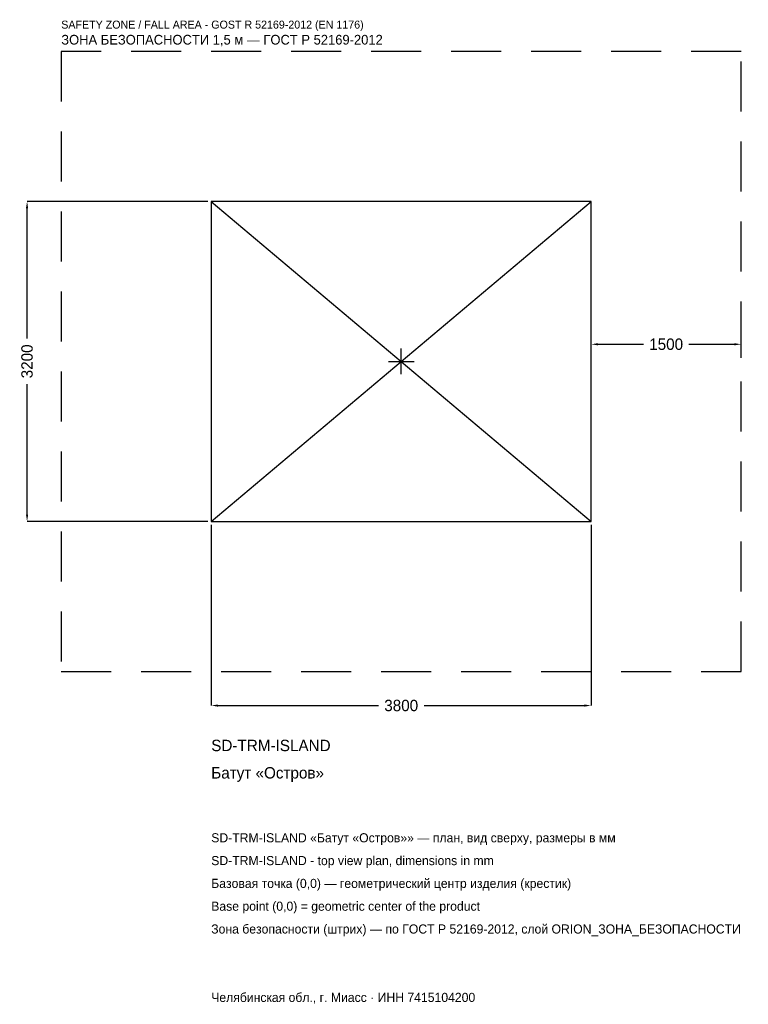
# Model space of a CAD drawing. Header units: metres. Extents: x -3816 to 3472, y -6430 to 3417.
import ezdxf

# ---------------------------------------------------------------- set-up
doc = ezdxf.new("R2010")
doc.units = ezdxf.units.M
doc.linetypes.add('DASHED', pattern=[800, 500, -300])
for name, color, linetype in [('ЗСК_ДАННЫЕ', 3, 'Continuous'), ('ЗСК_ЗОНА_БЕЗОПАСНОСТИ', 1, 'Continuous'), ('ЗСК_КОНТУР', 7, 'Continuous'), ('ЗСК_РАЗМЕРЫ', 8, 'Continuous')]:
    doc.layers.add(name, color=color, linetype=linetype)
doc.dimstyles.new('ORION', dxfattribs={"dimtxt": 114, "dimasz": 68.4, "dimexe": 1.25, "dimexo": 34.2, "dimtad": 1, "dimdec": 0, "dimcen": 2.5, "dimazin": 3, "dimtfac": 1, "dimtmove": 0, "dimatfit": 3})

# ---------------------------------------------------------------- blocks, each defined once
blk = doc.blocks.new('_CLOSEDFILLED')
at = {"color": 0, "linetype": 'BYBLOCK'}
blk.add_solid([(-1, 0.16), (0, 0), (-1, -0.16)], dxfattribs=at)
blk = doc.blocks.new('*D1')
for p, q in [((-1900, -1634.2), (-1900, -3442)), ((1900, -1634.2), (1900, -3442)), ((-1831.6, -3442), (-228, -3442)), ((228, -3442), (1831.6, -3442))]:
    blk.add_line(p, q)
at = {"layer": 'Defpoints'}
for p in [(-1900, -1600), (1900, -1600), (-1900, -3442)]:
    blk.add_point(p, dxfattribs=at)
at = {"layer": 'ЗСК_РАЗМЕРЫ', "xscale": 68.39999999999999, "yscale": 68.39999999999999, "rotation": 180}
blk.add_blockref('_CLOSEDFILLED', (-1900, -3442), dxfattribs=at)
at = {"layer": 'ЗСК_РАЗМЕРЫ', "xscale": 68.39999999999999, "yscale": 68.39999999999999}
blk.add_blockref('_CLOSEDFILLED', (1900, -3442), dxfattribs=at)
at = {"layer": 'ЗСК_РАЗМЕРЫ', "insert": (0, -3442), "char_height": 114, "attachment_point": 5}
blk.add_mtext('3800', dxfattribs=at)
blk = doc.blocks.new('*D2')
for p, q in [((-1934.2, 1600), (-3742, 1600)), ((-3742, 228), (-3742, 1531.6)), ((-3742, -1531.6), (-3742, -228)), ((-1934.2, -1600), (-3742, -1600))]:
    blk.add_line(p, q)
at = {"layer": 'Defpoints'}
for p in [(-1900, 1600), (-3742, -1600), (-1900, -1600)]:
    blk.add_point(p, dxfattribs=at)
at = {"layer": 'ЗСК_РАЗМЕРЫ', "xscale": 68.39999999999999, "yscale": 68.39999999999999}
for p, rotation in [((-3742, 1600), 90), ((-3742, -1600), 270)]:
    blk.add_blockref('_CLOSEDFILLED', p, dxfattribs=dict(at, rotation=rotation))
at = {"layer": 'ЗСК_РАЗМЕРЫ', "insert": (-3742, 0), "char_height": 114, "attachment_point": 5, "rotation": 90}
blk.add_mtext('3200', dxfattribs=at)
blk = doc.blocks.new('*D3')
for p, q in [((1900, 34.2), (1900, 171)), ((1968.4, 171), (2422, 171)), ((2878, 171), (3331.6, 171)), ((3400, 34.2), (3400, 171))]:
    blk.add_line(p, q)
at = {"layer": 'Defpoints'}
for p in [(1900, 171), (1900, 0), (3400, 0)]:
    blk.add_point(p, dxfattribs=at)
at = {"layer": 'ЗСК_РАЗМЕРЫ', "xscale": 68.39999999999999, "yscale": 68.39999999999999, "rotation": 180}
blk.add_blockref('_CLOSEDFILLED', (1900, 171), dxfattribs=at)
at = {"layer": 'ЗСК_РАЗМЕРЫ', "xscale": 68.39999999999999, "yscale": 68.39999999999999}
blk.add_blockref('_CLOSEDFILLED', (3400, 171), dxfattribs=at)
at = {"layer": 'ЗСК_РАЗМЕРЫ', "insert": (2650, 171), "char_height": 114, "attachment_point": 5}
blk.add_mtext('1500', dxfattribs=at)
blk = doc.blocks.new('ОРИОН SD-TRM-ISLAND Батут Остров')
at = {"layer": 'ЗСК_ЗОНА_БЕЗОПАСНОСТИ', "linetype": 'DASHED'}
blk.add_lwpolyline([(-3400, -3100), (3400, -3100), (3400, 3100), (-3400, 3100)], close=True, dxfattribs=at)
at = {"layer": 'ЗСК_КОНТУР'}
for p, q in [((-1900, -1600), (1900, 1600)), ((-1900, 1600), (1900, -1600))]:
    blk.add_line(p, q, dxfattribs=at)
blk.add_lwpolyline([(-1900, -1600), (1900, -1600), (1900, 1600), (-1900, 1600)], close=True, dxfattribs=at)
at = {"layer": 'ЗСК_РАЗМЕРЫ'}
for p, q in [((0, -128), (0, 128)), ((-128, 0), (128, 0))]:
    blk.add_line(p, q, dxfattribs=at)
at = {"layer": 'ЗСК_ДАННЫЕ'}
for tag, p in [('АРТИКУЛ', (-1900, -3898)), ('НАИМЕНОВАНИЕ', (-1900, -4171.6))]:
    blk.add_attdef(tag, p, '', height=114, dxfattribs=at)
at = {"layer": 'ЗСК_ДАННЫЕ', "flags": 1}
for tag, p in [('ПРОИЗВОДИТЕЛЬ', (-1900, -4445.2)), ('ТЕЛЕФОН', (-1900, -4718.8)), ('САЙТ', (-1900, -5266)), ('АДРЕС', (-1900, -5539.6)), ('РЕКВИЗИТЫ', (-1900, -5813.2)), ('ГАБАРИТЫ', (-1900, -6086.8)), ('ЗОНА_БЕЗОПАСНОСТИ', (-1900, -6360.4))]:
    blk.add_attdef(tag, p, '', height=114, dxfattribs=at)
at = {"layer": 'ЗСК_ЗОНА_БЕЗОПАСНОСТИ', "color": 1}
for s, height, p in [('SAFETY ZONE / FALL AREA - GOST R 52169-2012 (EN 1176)', 79.8, (-3400, 3328)), ('ЗОНА БЕЗОПАСНОСТИ 1,5 м — ГОСТ Р 52169-2012', 96.9, (-3400, 3168.4))]:
    blk.add_text(s, height=height, dxfattribs=at).set_placement(p)
at = {"layer": 'ЗСК_РАЗМЕРЫ'}
dim = blk.add_linear_dim(base=(-3742, -1600), p1=(-1900, -1600), p2=(-1900, 1600), angle=90, dimstyle='ORION', dxfattribs=at)
dim.commit()
dim.dimension.update_dxf_attribs({"geometry": '*D2', "text_midpoint": (-3742, 0)})
for base, p1, p2, picture, middle in [((1900, 171), (1900, 0), (3400, 0), '*D3', (2650, 171)), ((-1900, -3442), (-1900, -1600), (1900, -1600), '*D1', (0, -3442))]:
    dim = blk.add_linear_dim(base=base, p1=p1, p2=p2, dimstyle='ORION', dxfattribs=at)
    dim.commit()
    dim.dimension.update_dxf_attribs({"geometry": picture, "text_midpoint": middle})

msp = doc.modelspace()

# ---------------------------------------------------------------- block references
msp.add_blockref('ОРИОН SD-TRM-ISLAND Батут Остров', (0, 0)).add_auto_attribs({'АРТИКУЛ': 'SD-TRM-ISLAND', 'НАИМЕНОВАНИЕ': 'Батут «Остров»'})

# ---------------------------------------------------------------- texts
at = {"layer": 'ЗСК_ДАННЫЕ', "color": 3}
for s, p in [('SD-TRM-ISLAND «Батут «Остров»» — план, вид сверху, размеры в мм', (-1900, -4810)), ('SD-TRM-ISLAND - top view plan, dimensions in mm', (-1900, -5038)), ('Челябинская обл., г. Миасс · ИНН 7415104200', (-1900, -6406))]:
    msp.add_text(s, height=91.2, dxfattribs=at).set_placement(p)
at = {"layer": 'ЗСК_ДАННЫЕ', "color": 7}
for s, p in [('Базовая точка (0,0) — геометрический центр изделия (крестик)', (-1900, -5266)), ('Base point (0,0) = geometric center of the product', (-1900, -5494))]:
    msp.add_text(s, height=91.2, dxfattribs=at).set_placement(p)
at = {"layer": 'ЗСК_ДАННЫЕ', "color": 1}
msp.add_text('Зона безопасности (штрих) — по ГОСТ Р 52169-2012, слой ORION_ЗОНА_БЕЗОПАСНОСТИ', height=91.2, dxfattribs=at).set_placement((-1900, -5722))

doc.saveas('drawing.dxf')
